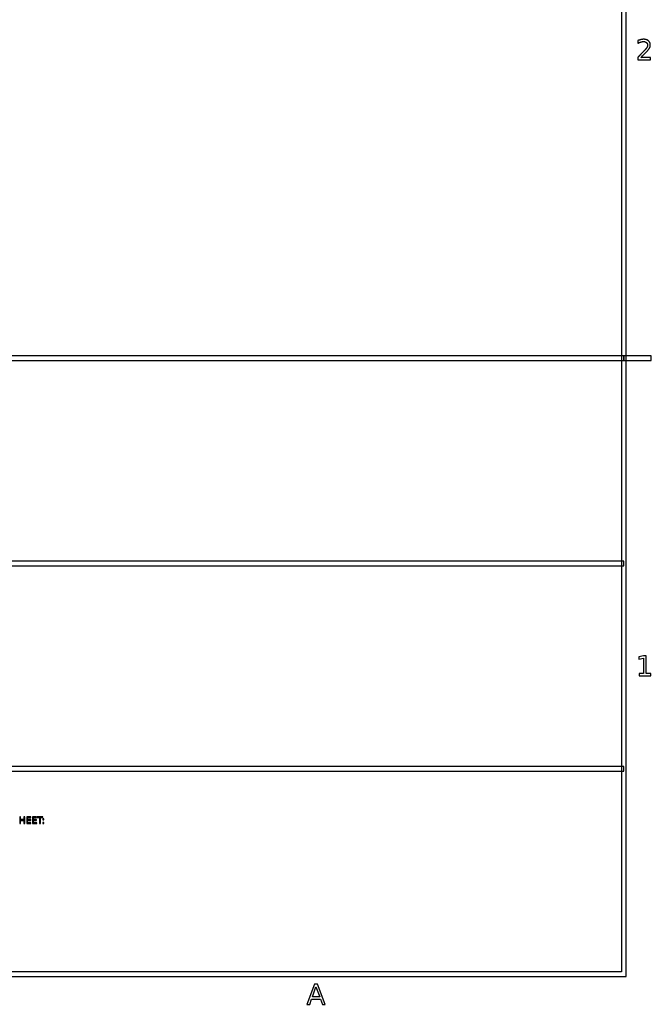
# Model space of a CAD drawing. Header units: millimetres. Extents: x -205 to 205, y -138 to 138.
# Tile 6 of 7: x 136 to 205, y -138 to -30. Entities that reach past the tile are written whole.
import ezdxf

# ---------------------------------------------------------------- set-up
doc = ezdxf.new("R2010")
doc.units = ezdxf.units.MM
doc.layers.add('可见轮廓', color=7, linetype='Continuous')

msp = doc.modelspace()

# ---------------------------------------------------------------- linework, layer by layer
at = {"layer": '可见轮廓'}
for p, q in [((202.25, -134.92), (202.25, 134.92)), ((201.75, 134.42), (201.75, -134.42)), ((203.53, -32.62), (203.53, -32.92)), ((203.52, -34.46), (203.52, -34.71)), ((203.52, -34.71), (204.9, -34.71)), ((204.9, -34.46), (203.87, -34.46)), ((204.9, -34.71), (204.9, -34.46)), ((202, -67.08), (-0.25, -67.08)), ((67.58, -67.58), (202, -67.58)), ((205, -67.08), (202, -67.08)), ((202, -67.08), (202, -67.58)), ((202, -67.58), (202, -67.08)), ((202, -67.58), (205, -67.58)), ((205, -67.58), (205, -67.08)), ((202, -89.53), (67.58, -89.53)), ((67.58, -90.03), (202, -90.03)), ((202, -90.03), (202, -89.53)), ((204.15, -99.85), (203.63, -99.96)), ((203.63, -99.96), (203.63, -100.23)), ((204.44, -99.85), (204.15, -99.85)), ((204.44, -101.79), (204.44, -99.85)), ((203.63, -100.23), (204.15, -100.12)), ((204.15, -100.12), (204.15, -101.79)), ((203.67, -101.79), (203.67, -102.04)), ((204.15, -101.79), (203.67, -101.79)), ((203.67, -102.04), (204.93, -102.04)), ((204.93, -101.79), (204.44, -101.79)), ((204.93, -102.04), (204.93, -101.79)), ((202, -111.97), (67.58, -111.97)), ((134.92, -112.47), (202, -112.47)), ((202, -112.47), (202, -111.97)), ((135.93, -117.47), (135.93, -118.2)), ((136.03, -117.47), (135.93, -117.47)), ((135.93, -118.2), (136.03, -118.2)), ((136.03, -117.77), (136.03, -117.47)), ((136.39, -117.77), (136.03, -117.77)), ((136.03, -117.85), (136.39, -117.85)), ((136.03, -118.2), (136.03, -117.85)), ((136.39, -117.47), (136.39, -117.77)), ((136.49, -117.47), (136.39, -117.47)), ((136.39, -117.85), (136.39, -118.2)), ((136.39, -118.2), (136.49, -118.2)), ((136.49, -118.2), (136.49, -117.47)), ((136.69, -117.47), (136.69, -118.2)), ((137.15, -117.47), (136.69, -117.47)), ((136.69, -118.2), (137.16, -118.2)), ((136.78, -117.55), (137.15, -117.55)), ((136.78, -117.77), (136.78, -117.55)), ((137.13, -117.77), (136.78, -117.77)), ((136.78, -117.85), (137.13, -117.85)), ((136.78, -118.11), (136.78, -117.85)), ((137.16, -118.11), (136.78, -118.11)), ((137.13, -117.85), (137.13, -117.77)), ((137.15, -117.55), (137.15, -117.47)), ((137.16, -118.2), (137.16, -118.11)), ((137.32, -117.47), (137.32, -118.2)), ((137.78, -117.47), (137.32, -117.47)), ((137.32, -118.2), (137.79, -118.2)), ((137.42, -117.55), (137.78, -117.55)), ((137.42, -117.77), (137.42, -117.55)), ((137.76, -117.77), (137.42, -117.77)), ((137.42, -117.85), (137.76, -117.85)), ((137.42, -118.11), (137.42, -117.85)), ((137.79, -118.11), (137.42, -118.11)), ((137.76, -117.85), (137.76, -117.77)), ((137.78, -117.55), (137.78, -117.47)), ((137.79, -118.2), (137.79, -118.11)), ((137.85, -117.47), (137.85, -117.55)), ((138.46, -117.47), (137.85, -117.47)), ((137.85, -117.55), (138.11, -117.55)), ((138.11, -117.55), (138.11, -118.2)), ((138.11, -118.2), (138.21, -118.2)), ((138.21, -117.55), (138.46, -117.55)), ((138.21, -118.2), (138.21, -117.55)), ((138.46, -117.55), (138.46, -117.47)), ((138.47, -117.68), (138.47, -117.8)), ((138.57, -117.68), (138.47, -117.68)), ((138.47, -117.8), (138.57, -117.8)), ((138.47, -118.07), (138.47, -118.2)), ((138.57, -118.07), (138.47, -118.07)), ((138.47, -118.2), (138.57, -118.2)), ((138.57, -117.8), (138.57, -117.68)), ((138.57, -118.2), (138.57, -118.07)), ((201.75, -134.42), (-201.75, -134.42)), ((-202.25, -134.92), (202.25, -134.92)), ((168.17, -135.77), (167.33, -137.96)), ((167.93, -137.15), (168.33, -136.06)), ((168.5, -135.77), (168.17, -135.77)), ((168.33, -136.06), (168.74, -137.15)), ((169.33, -137.96), (168.5, -135.77)), ((167.64, -137.96), (167.84, -137.39)), ((167.84, -137.39), (168.83, -137.39)), ((168.74, -137.15), (167.93, -137.15)), ((168.83, -137.39), (169.03, -137.96)), ((167.33, -137.96), (167.64, -137.96)), ((169.03, -137.96), (169.33, -137.96))]:
    msp.add_line(p, q, dxfattribs=at)
for points, knots in [([(204.66, -33.64), (204.79, -33.48), (204.84, -33.36), (204.89, -33.24), (204.89, -33.1), (204.89, -32.82), (204.69, -32.65), (204.49, -32.48), (204.15, -32.48), (203.89, -32.48), (203.53, -32.62)], [0, 0, 0, 1, 1, 2, 2, 4.108696, 4.108696, 6.217391, 6.217391, 7.817091, 7.817091, 7.817091]), ([(203.53, -32.92), (203.88, -32.73), (204.15, -32.73), (204.35, -32.73), (204.47, -32.84), (204.59, -32.95), (204.59, -33.12), (204.59, -33.23), (204.54, -33.34), (204.48, -33.45), (204.34, -33.61)], [0, 0, 0, 2, 2, 3.410526, 3.410526, 4.821053, 4.821053, 5.686333, 5.686333, 6.551614, 6.551614, 6.551614]), ([(204.34, -33.61), (204.27, -33.69), (203.97, -33.99), (203.68, -34.28), (203.52, -34.46)], [0, 0, 0, 1, 1, 2, 2, 2])]:
    msp.add_open_spline(points, degree=2, knots=knots, dxfattribs=at)
msp.add_open_spline([(203.87, -34.46), (204.59, -33.73), (204.66, -33.64)], degree=2, dxfattribs=at)

doc.saveas('drawing.dxf')
